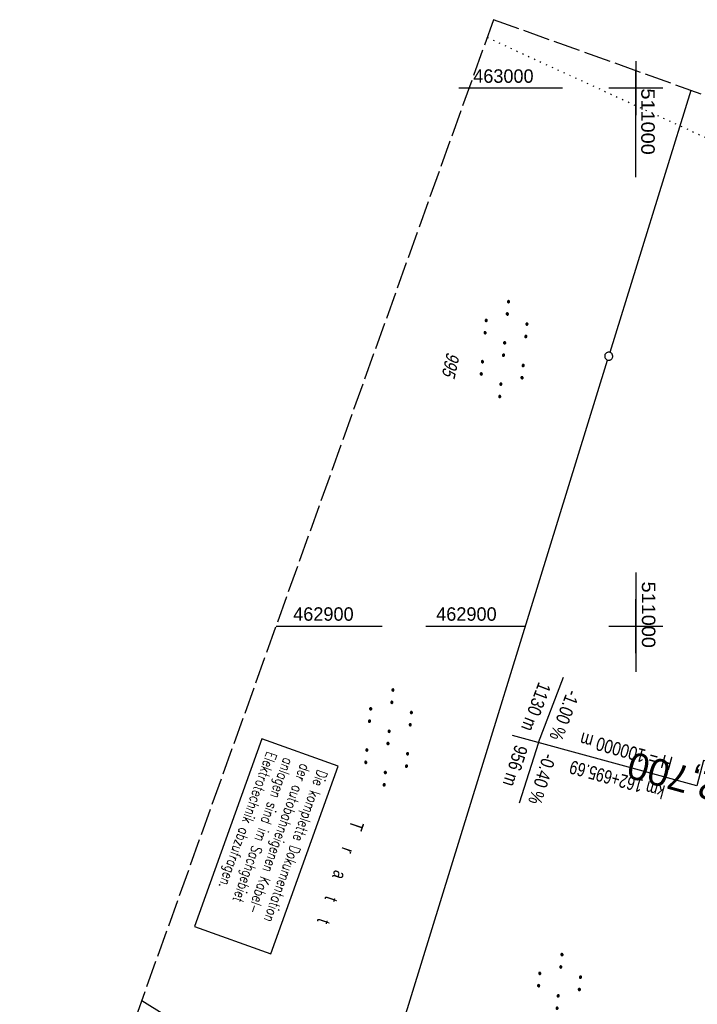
# Model space of a CAD drawing. Extents: x 510661 to 511244, y 462045 to 463013.
# Tile 26 of 29: x 510885 to 511011, y 462830 to 463013. Entities that reach past the tile are written whole.
import ezdxf
from ezdxf.enums import TextEntityAlignment as Align

# ---------------------------------------------------------------- set-up
doc = ezdxf.new("R2010")
doc.units = 0
doc.header["$LTSCALE"] = 10
doc.header["$MEASUREMENT"] = 0
for name, pattern in [('AUSGEZOGEN', [0]), ('LT00', [0]), ('LT14', [0.6, 0.5, -0.1]), ('LT17', [0.15, 0.1, -0.05]), ('PUNKTX2_STR', [0.6, 0.1, -0.5])]:
    doc.linetypes.add(name, pattern=pattern)
doc.layers.get('0').update_dxf_attribs({"linetype": 'LT00'})
for name, color, linetype in [('--EK_ST-93-1', 30, 'LT17'), ('-GRA-20W', 20, 'LT00'), ('BAB-KABEL_TEXT_KASTEN', 224, 'Continuous'), ('DFK_BES-NAME', 255, 'LT00'), ('DFK_FLUR_NR', 250, 'LT00'), ('DFK_GZPKT', 250, 'LT00'), ('DFK_KATASTER', 250, 'LT00'), ('DFK_NUTZUNG', 250, 'LT00'), ('DFK_NUTZUNGSGRENZE', 70, 'PUNKTX2_STR'), ('STROM_FREILTG', 80, 'STROMFREILEITUNG'), ('V105_RASTER', 250, 'LT00'), ('V106_RASTER', 250, 'LT00')]:
    doc.layers.add(name, color=color, linetype=linetype)
doc.layers.add('-BLATT_106-RAND', color=7, linetype='LT14', plot=False)
doc.styles.add('Beschrift', font='ARIAL.TTF')
doc.styles.add('ROMANS', font='romans.shx', dxfattribs={"width": 0.8})
doc.styles.get("Standard").update_dxf_attribs({"font": 'ARIAL.TTF'})
doc.styles.add('Strom', font='txt-alt.shx')
doc.linetypes.add('STROMFREILEITUNG', pattern='A,12.7,-5.5,["xx",Strom,S=2.5,R=0,X=-2.6,Y=-0.85],-4.35', length=22.55)

# ---------------------------------------------------------------- blocks, each defined once
blk = doc.blocks.new('SYMB7010')
at = {"color": 0, "linetype": 'ByBlock'}
for points in [[(-0.031408, 0.499213), (-0.093728, 0.49134), (-0.15457, 0.475719), (-0.212975, 0.452595), (-0.268021, 0.422333), (-0.31884, 0.385411), (-0.36463, 0.342411), (-0.40467, 0.29401), (-0.438329, 0.240973), (-0.465074, 0.184136), (-0.484486, 0.124395), (-0.496256, 0.062692), (-0.5002, 0)], [(-0.5002, 0), (-0.496256, -0.062692), (-0.484486, -0.124395), (-0.465075, -0.184136), (-0.438329, -0.240973), (-0.404671, -0.29401), (-0.36463, -0.342411), (-0.31884, -0.385411), (-0.268021, -0.422333), (-0.212975, -0.452595), (-0.154571, -0.475719), (-0.093728, -0.49134), (-0.031408, -0.499213), (0.031408, -0.499213)], [(0.5002, 0), (0.496256, 0.062692), (0.484485, 0.124395), (0.465074, 0.184136), (0.438329, 0.240973), (0.40467, 0.29401), (0.36463, 0.342411), (0.31884, 0.385411), (0.268021, 0.422333), (0.212975, 0.452595), (0.15457, 0.475719), (0.093728, 0.49134), (0.031408, 0.499213), (-0.031408, 0.499213)], [(0.031408, -0.499213), (0.093728, -0.491341), (0.15457, -0.475719), (0.212975, -0.452595), (0.268021, -0.422333), (0.31884, -0.385411), (0.36463, -0.342411), (0.404671, -0.294011), (0.438329, -0.240974), (0.465075, -0.184136), (0.484486, -0.124395), (0.496256, -0.062692), (0.500201, 0)]]:
    blk.add_lwpolyline(points, dxfattribs=at)
blk = doc.blocks.new('SYMB7110')
at = {"color": 0, "linetype": 'ByBlock'}
for p, q in [((-0.515, 0.392919), (-0.515, 0.367081)), ((-0.51, 0.362895), (-0.51, 0.397105)), ((-0.505, 0.399164), (-0.505, 0.360836)), ((-0.5, 0.360204), (-0.5, 0.399796)), ((-0.495, 0.399164), (-0.495, 0.360836)), ((-0.49, 0.362895), (-0.49, 0.397105)), ((-0.485, 0.392919), (-0.485, 0.367081)), ((-0.48, 0.379874), (-0.48, 0.380145)), ((-0.285, 0.392919), (-0.285, 0.367081)), ((-0.28, 0.362895), (-0.28, 0.397105)), ((-0.275, 0.399164), (-0.275, 0.360836)), ((-0.27, 0.360204), (-0.27, 0.399796)), ((-0.265, 0.399164), (-0.265, 0.360836)), ((-0.26, 0.362895), (-0.26, 0.397105)), ((-0.255, 0.392919), (-0.255, 0.367081)), ((-0.25, 0.379874), (-0.25, 0.380146)), ((0.255, 0.392919), (0.255, 0.367081)), ((0.26, 0.362895), (0.26, 0.397105)), ((0.265, 0.399164), (0.265, 0.360836)), ((0.27, 0.360204), (0.27, 0.399796)), ((0.275, 0.399164), (0.275, 0.360836)), ((0.28, 0.362895), (0.28, 0.397105)), ((0.285, 0.392919), (0.285, 0.367081)), ((0.29, 0.379874), (0.29, 0.380145)), ((0.485, 0.392919), (0.485, 0.367081)), ((0.49, 0.362895), (0.49, 0.397105)), ((0.495, 0.399164), (0.495, 0.360836)), ((0.5, 0.360204), (0.5, 0.399796)), ((0.505, 0.399164), (0.505, 0.360836)), ((0.51, 0.362895), (0.51, 0.397105)), ((0.515, 0.392919), (0.515, 0.367081)), ((0.52, 0.379874), (0.52, 0.380146)), ((-0.9, 0.012919), (-0.9, -0.012919)), ((-0.895, -0.017106), (-0.895, 0.017105)), ((-0.89, 0.019164), (-0.89, -0.019164)), ((-0.885, -0.019797), (-0.885, 0.019796)), ((-0.88, 0.019164), (-0.88, -0.019164)), ((-0.875, -0.017106), (-0.875, 0.017105)), ((-0.87, 0.012919), (-0.87, -0.012919)), ((-0.865, -0.000126), (-0.865, 0.000145)), ((-0.67, 0.012919), (-0.67, -0.012919)), ((-0.665, -0.017106), (-0.665, 0.017105)), ((-0.66, 0.019164), (-0.66, -0.019164)), ((-0.655, -0.019797), (-0.655, 0.019796)), ((-0.65, 0.019164), (-0.65, -0.019164)), ((-0.645, -0.017106), (-0.645, 0.017105)), ((-0.64, 0.012919), (-0.64, -0.012919)), ((-0.635, -0.000126), (-0.635, 0.000145)), ((-0.13, 0.012919), (-0.13, -0.012919)), ((-0.125, -0.017105), (-0.125, 0.017105)), ((-0.12, 0.019164), (-0.12, -0.019164)), ((-0.115, -0.019796), (-0.115, 0.019796)), ((-0.11, 0.019164), (-0.11, -0.019164)), ((-0.105, -0.017105), (-0.105, 0.017105)), ((-0.1, 0.012919), (-0.1, -0.012919)), ((-0.095, -0.000126), (-0.095, 0.000146)), ((0.1, 0.012919), (0.1, -0.012919)), ((0.105, -0.017105), (0.105, 0.017105)), ((0.11, 0.019164), (0.11, -0.019164)), ((0.115, -0.019796), (0.115, 0.019796)), ((0.12, 0.019164), (0.12, -0.019164)), ((0.125, -0.017105), (0.125, 0.017105)), ((0.13, 0.012919), (0.13, -0.012919)), ((0.135, -0.000126), (0.135, 0.000146)), ((0.64, 0.012919), (0.64, -0.012919)), ((0.645, -0.017105), (0.645, 0.017105)), ((0.65, 0.019164), (0.65, -0.019164)), ((0.655, -0.019796), (0.655, 0.019796)), ((0.66, 0.019164), (0.66, -0.019164)), ((0.665, -0.017105), (0.665, 0.017105)), ((0.67, 0.012919), (0.67, -0.012919)), ((0.675, -0.000126), (0.675, 0.000146)), ((0.87, 0.012919), (0.87, -0.012919)), ((0.875, -0.017105), (0.875, 0.017105)), ((0.88, 0.019164), (0.88, -0.019164)), ((0.885, -0.019796), (0.885, 0.019796)), ((0.89, 0.019164), (0.89, -0.019164)), ((0.895, -0.017105), (0.895, 0.017105)), ((0.9, 0.012919), (0.9, -0.012919)), ((0.905, -0.000126), (0.905, 0.000146)), ((-0.51, -0.397105), (-0.51, -0.362895)), ((-0.505, -0.360836), (-0.505, -0.399164)), ((-0.5, -0.399796), (-0.5, -0.360204)), ((-0.495, -0.360836), (-0.495, -0.399164)), ((-0.49, -0.397106), (-0.49, -0.362895)), ((-0.28, -0.397105), (-0.28, -0.362895)), ((-0.275, -0.360836), (-0.275, -0.399164)), ((-0.27, -0.399796), (-0.27, -0.360204)), ((-0.265, -0.360836), (-0.265, -0.399164)), ((-0.26, -0.397105), (-0.26, -0.362895)), ((0.26, -0.397105), (0.26, -0.362895)), ((0.265, -0.360836), (0.265, -0.399164)), ((0.27, -0.399796), (0.27, -0.360204)), ((0.275, -0.360836), (0.275, -0.399164)), ((0.28, -0.397105), (0.28, -0.362895)), ((0.49, -0.397105), (0.49, -0.362895)), ((0.495, -0.360836), (0.495, -0.399164)), ((0.5, -0.399796), (0.5, -0.360204)), ((0.505, -0.360836), (0.505, -0.399164)), ((0.51, -0.397105), (0.51, -0.362895)), ((-0.515, -0.367081), (-0.515, -0.392919)), ((-0.485, -0.367081), (-0.485, -0.392919)), ((-0.48, -0.380126), (-0.48, -0.379855)), ((-0.285, -0.367081), (-0.285, -0.392919)), ((-0.255, -0.367081), (-0.255, -0.392919)), ((-0.25, -0.380126), (-0.25, -0.379855)), ((0.255, -0.367081), (0.255, -0.392919)), ((0.285, -0.367081), (0.285, -0.392919)), ((0.29, -0.380126), (0.29, -0.379855)), ((0.485, -0.367081), (0.485, -0.392919)), ((0.515, -0.367081), (0.515, -0.392919)), ((0.52, -0.380126), (0.52, -0.379855))]:
    blk.add_line(p, q, dxfattribs=at)
for points in [[(-0.48, 0.38), (-0.481981, 0.388678), (-0.48753, 0.395637), (-0.49555, 0.399499), (-0.50445, 0.399499), (-0.51247, 0.395637), (-0.518019, 0.388678), (-0.52, 0.38), (-0.518019, 0.371322), (-0.51247, 0.364363), (-0.50445, 0.360501), (-0.49555, 0.360501), (-0.48753, 0.364363), (-0.481981, 0.371322), (-0.48, 0.38)], [(-0.25, 0.38), (-0.251981, 0.388678), (-0.25753, 0.395637), (-0.26555, 0.399499), (-0.27445, 0.399499), (-0.28247, 0.395637), (-0.288019, 0.388678), (-0.29, 0.38), (-0.288019, 0.371322), (-0.28247, 0.364363), (-0.27445, 0.360501), (-0.26555, 0.360501), (-0.25753, 0.364363), (-0.251981, 0.371322), (-0.25, 0.38)], [(0.29, 0.38), (0.288019, 0.388678), (0.28247, 0.395637), (0.27445, 0.399499), (0.26555, 0.399499), (0.25753, 0.395637), (0.251981, 0.388678), (0.25, 0.38), (0.251981, 0.371322), (0.25753, 0.364363), (0.26555, 0.360501), (0.27445, 0.360501), (0.28247, 0.364363), (0.288019, 0.371322), (0.29, 0.38)], [(0.52, 0.38), (0.518019, 0.388678), (0.51247, 0.395637), (0.50445, 0.399499), (0.495549, 0.399499), (0.48753, 0.395637), (0.481981, 0.388678), (0.48, 0.38), (0.481981, 0.371322), (0.48753, 0.364363), (0.495549, 0.360501), (0.50445, 0.360501), (0.51247, 0.364363), (0.518019, 0.371322), (0.52, 0.38)], [(-0.865, 0), (-0.866981, 0.008678), (-0.87253, 0.015637), (-0.88055, 0.019498), (-0.88945, 0.019498), (-0.89747, 0.015637), (-0.903019, 0.008678), (-0.905, 0)], [(-0.905, 0), (-0.903019, -0.008678), (-0.89747, -0.015637), (-0.88945, -0.019499), (-0.88055, -0.019499), (-0.87253, -0.015637), (-0.866981, -0.008678), (-0.865, 0)], [(-0.635, 0), (-0.636981, 0.008678), (-0.64253, 0.015637), (-0.65055, 0.019498), (-0.65945, 0.019498), (-0.66747, 0.015637), (-0.673019, 0.008678), (-0.675, 0)], [(-0.675, 0), (-0.673019, -0.008678), (-0.66747, -0.015637), (-0.65945, -0.019499), (-0.65055, -0.019499), (-0.64253, -0.015637), (-0.636981, -0.008678), (-0.635, 0)], [(-0.095, 0), (-0.096981, 0.008678), (-0.10253, 0.015637), (-0.11055, 0.019499), (-0.11945, 0.019499), (-0.12747, 0.015637), (-0.133019, 0.008678), (-0.135, 0)], [(-0.135, 0), (-0.133019, -0.008678), (-0.12747, -0.015637), (-0.11945, -0.019499), (-0.11055, -0.019499), (-0.10253, -0.015637), (-0.096981, -0.008678), (-0.095, 0)], [(0.135, 0), (0.133019, 0.008678), (0.12747, 0.015637), (0.11945, 0.019499), (0.11055, 0.019499), (0.10253, 0.015637), (0.096981, 0.008678), (0.095, 0)], [(0.095, 0), (0.096981, -0.008678), (0.10253, -0.015637), (0.11055, -0.019499), (0.11945, -0.019499), (0.12747, -0.015637), (0.133019, -0.008678), (0.135, 0)], [(0.675, 0), (0.673019, 0.008678), (0.66747, 0.015637), (0.65945, 0.019499), (0.65055, 0.019499), (0.64253, 0.015637), (0.636981, 0.008678), (0.635, 0)], [(0.635, 0), (0.636981, -0.008678), (0.64253, -0.015637), (0.65055, -0.019499), (0.65945, -0.019499), (0.66747, -0.015637), (0.673019, -0.008678), (0.675, 0)], [(0.905, 0), (0.903019, 0.008678), (0.89747, 0.015637), (0.88945, 0.019499), (0.88055, 0.019499), (0.87253, 0.015637), (0.866981, 0.008678), (0.865, 0)], [(0.865, 0), (0.866981, -0.008678), (0.87253, -0.015637), (0.88055, -0.019499), (0.88945, -0.019499), (0.89747, -0.015637), (0.903019, -0.008678), (0.905, 0)], [(-0.48, -0.38), (-0.481981, -0.371322), (-0.48753, -0.364363), (-0.49555, -0.360501), (-0.50445, -0.360501), (-0.51247, -0.364363), (-0.518019, -0.371322), (-0.52, -0.38), (-0.518019, -0.388678), (-0.51247, -0.395637), (-0.50445, -0.399499), (-0.49555, -0.399499), (-0.48753, -0.395637), (-0.481981, -0.388678), (-0.48, -0.38)], [(-0.25, -0.38), (-0.251981, -0.371322), (-0.25753, -0.364363), (-0.26555, -0.360501), (-0.27445, -0.360501), (-0.28247, -0.364363), (-0.288019, -0.371322), (-0.29, -0.38), (-0.288019, -0.388678), (-0.28247, -0.395637), (-0.27445, -0.399499), (-0.26555, -0.399499), (-0.25753, -0.395637), (-0.251981, -0.388678), (-0.25, -0.38)], [(0.29, -0.38), (0.288019, -0.371322), (0.28247, -0.364363), (0.27445, -0.360501), (0.26555, -0.360501), (0.25753, -0.364363), (0.251981, -0.371322), (0.25, -0.38), (0.251981, -0.388678), (0.25753, -0.395637), (0.26555, -0.399499), (0.27445, -0.399499), (0.28247, -0.395637), (0.288019, -0.388678), (0.29, -0.38)], [(0.52, -0.38), (0.518019, -0.371322), (0.51247, -0.364363), (0.50445, -0.360501), (0.495549, -0.360501), (0.48753, -0.364363), (0.481981, -0.371322), (0.48, -0.38), (0.481981, -0.388678), (0.48753, -0.395637), (0.495549, -0.399499), (0.50445, -0.399499), (0.51247, -0.395637), (0.518019, -0.388678), (0.52, -0.38)]]:
    blk.add_lwpolyline(points, dxfattribs=at)

msp = doc.modelspace()

# ---------------------------------------------------------------- linework, layer by layer
at = {"layer": '-BLATT_106-RAND'}
msp.add_lwpolyline([(510973.54, 463012.73), (510661.23, 462142.05), (510931.38, 462045.15), (511243.69, 462915.83), (510973.54, 463012.73)], dxfattribs=at)
at = {"layer": '-GRA-20W'}
for q in [(510986.54, 462890.51), (510978.29, 462867.11)]:
    msp.add_line((510981.87, 462878.36), q, dxfattribs=at)
at = {"layer": '-GRA-20W', "flags": 128}
msp.add_lwpolyline([(511062.23, 462861.41), (511012.6, 462875.02), (511011.3, 462870.29), (510977.05, 462879.68)], dxfattribs=at)
at = {"layer": 'BAB-KABEL_TEXT_KASTEN', "linetype": 'AUSGEZOGEN'}
msp.add_lwpolyline([(510930.47, 462879.04), (510917.95, 462844.15), (510932.13, 462839.07), (510944.64, 462873.95)], close=True, dxfattribs=at)
at = {"layer": 'DFK_KATASTER'}
for p, q in [((511010.2, 462999.58), (510995.17, 462950.89)), ((510936.17, 462759.76), (510994.73, 462949.45))]:
    msp.add_line(p, q, dxfattribs=at)
at = {"layer": 'DFK_NUTZUNGSGRENZE', "ltscale": 0.2}
msp.add_line((510972.36, 463009.43), (511053.18, 462972.4), dxfattribs=at)
at = {"layer": 'STROM_FREILTG', "ltscale": 0.05, "flags": 128}
msp.add_lwpolyline([(510908.14, 462830.4), (510949.9, 462804.37), (511156.16, 462671.81)], dxfattribs=at)
at = {"layer": 'V105_RASTER'}
for p, q in [((511000, 463005), (511000, 462995)), ((510986.34, 463000), (510967.08, 463000)), ((511005, 463000), (510995, 463000)), ((511000, 462909.99), (511000, 462891.49)), ((510960.94, 462900), (510979.44, 462900)), ((510995, 462900), (511005, 462900))]:
    msp.add_line(p, q, dxfattribs=at)
at = {"layer": 'V106_RASTER'}
for p, q in [((511000, 462983.48), (511000, 463003.24)), ((511000, 462895), (511000, 462905)), ((510933.11, 462900), (510952.86, 462900)), ((510995, 462900), (511005, 462900))]:
    msp.add_line(p, q, dxfattribs=at)

# ---------------------------------------------------------------- block references
at = {"layer": 'DFK_GZPKT', "xscale": 1.500000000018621, "yscale": 1.5, "zscale": 1.5, "rotation": 264.7377099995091}
msp.add_blockref('SYMB7010', (510994.95, 462950.17), dxfattribs=at)
at = {"layer": 'DFK_NUTZUNG', "xscale": 10.00000000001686, "yscale": 10, "zscale": 10, "rotation": 264.7377100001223}
for p in [(510975.51, 462951.5), (510954.03, 462879.31), (510985.46, 462830.12)]:
    msp.add_blockref('SYMB7110', p, dxfattribs=at)

# ---------------------------------------------------------------- texts
at = {"layer": '--EK_ST-93-1', "style": 'Beschrift'}
msp.add_text('162,700', height=5, rotation=-195.3685, dxfattribs=at).set_placement((511022.99, 462867.67), align=Align.MIDDLE_LEFT)
at = {"layer": '-GRA-20W', "style": 'Beschrift', "width": 0.8}
msp.add_text('1130 m', height=2.5, rotation=248.9632, dxfattribs=at).set_placement((510980.95, 462880.17), align=Align.TOP_RIGHT)
msp.add_text('-1.00 %%%', height=2.5, rotation=248.9632, dxfattribs=at).set_placement((510983.86, 462879.37), align=Align.RIGHT)
for s, rotation, p in [('H = 100000 m', 164.6623, (511006.37, 462873.19)), ('956 m', 252.3607, (510979.96, 462877.33))]:
    msp.add_text(s, height=2.5, rotation=rotation, dxfattribs=at).set_placement(p, align=Align.TOP_LEFT)
at = {"layer": '-GRA-20W', "style": 'Beschrift'}
for s, rotation, width, p in [('-0.40 %%%', 252.3607, 0.8, (510982.86, 462876.53)), ('km 162+695.69', 164.6623, 0.75, (511005.58, 462870.3))]:
    msp.add_text(s, height=2.5, rotation=rotation, dxfattribs=dict(at, width=width)).set_placement(p)
at = {"layer": 'BAB-KABEL_TEXT_KASTEN', "insert": (510942.76, 462872.79), "char_height": 2, "width": 33.7438, "attachment_point": 1, "rotation": 250.2675, "style": 'ROMANS'}
msp.add_mtext('{\\W0.75;Die komplette Dokumentation der autobahneigenen Kabel-\\Panlagen sind im Sachgebiet Elektrotechnik abzufragen.}', dxfattribs=at)
at = {"layer": 'DFK_BES-NAME', "width": 0.75}
msp.add_text('T     r     a     t     t', height=2.5, rotation=251.1378, dxfattribs=at).set_placement((510947.15, 462864.04))
at = {"layer": 'DFK_FLUR_NR', "oblique": 13.754, "width": 0.75}
msp.add_text('995', height=2.5, rotation=257.7114, dxfattribs=at).set_placement((510964.87, 462951.06))
at = {"layer": 'V105_RASTER'}
for s, rotation, width, p in [(' 463000', -0.0007, 0.962, (510968.84, 463001)), (' 511000', -90.0006, 1.058, (511001.12, 462909.31)), (' 462900', -0.0007, 0.965, (510961.94, 462901))]:
    msp.add_text(s, height=2.5, rotation=rotation, dxfattribs=dict(at, width=width)).set_placement(p)
at = {"layer": 'V106_RASTER'}
for s, rotation, width, p in [(' 511000', -89.9992, 1.058, (511001, 463000.98)), (' 462900', 0.0008, 0.965, (510935.36, 462901))]:
    msp.add_text(s, height=2.5, rotation=rotation, dxfattribs=dict(at, width=width)).set_placement(p)

doc.saveas('drawing.dxf')
